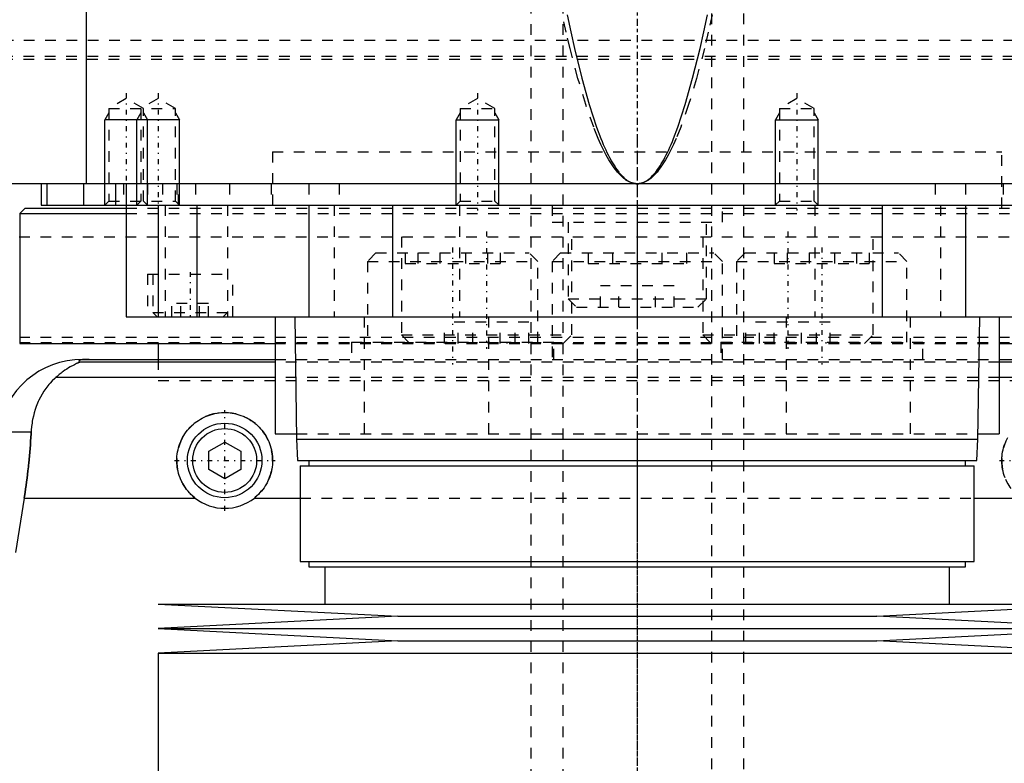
# Model space of a CAD drawing. Extents: x -105 to 105, y -144 to 599.
# Tile 5 of 11: x -58 to 34, y -38 to 32. Entities that reach past the tile are written whole.
import ezdxf

# ---------------------------------------------------------------- set-up
doc = ezdxf.new("R2010")
doc.units = 0
doc.linetypes.add('CENTER', pattern=[1.5, 0.45, -0.5, 0.05, -0.5])
doc.linetypes.add('DASHED', pattern=[2, 1, -1])
for name, color, linetype in [('AM_0', 7, 'CONTINUOUS'), ('AM_10', 7, 'CONTINUOUS'), ('AM_3', 7, 'DASHED'), ('AM_7', 7, 'CENTER')]:
    doc.layers.add(name, color=color, linetype=linetype)

msp = doc.modelspace()

# ---------------------------------------------------------------- linework, layer by layer
at = {"layer": 'AM_0', "color": 7, "linetype": 'CONTINUOUS'}
for p, q in [((-51.744, 16.5), (-51.744, 77.05)), ((62, 16.5), (-62, 16.5)), ((-56, 16.5), (-56, 14.5)), ((-55.474, 16.5), (-55.474, 14.5)), ((-52, 16.5), (-52, 14.5)), ((-49, 16.5), (-49, 14.5)), ((-48, 16.5), (-48, 4)), ((-57.5, 14.2), (-58, 13.7)), ((-57.5, 14.2), (-48.014, 14.2)), ((-56, 14.5), (56, 14.5)), ((-45.003, 14.5), (-45.003, 4)), ((-41.361, 14.5), (-41.361, 4)), ((-30.85, 14.5), (-30.85, 4)), ((-23, 14.5), (-23, 4)), ((-13, 14.5), (-13.005, 14.505)), ((0, 14.5), (0, 4)), ((13.005, 14.505), (13, 14.5)), ((23, 14.5), (23, 4)), ((30.85, 14.5), (30.85, 4)), ((-58, 13.7), (-58, 1.5)), ((-58, 13.7), (-48.014, 13.7)), ((-48, 4), (48, 4)), ((-34, 4), (-34, -7)), ((-32.175, 4), (-32, -7.5)), ((32, -7.5), (32.175, 4)), ((34, 4), (34, -7)), ((-58, 1.5), (-34.039, 1.5)), ((-45, 1.5), (-45, 0)), ((34.039, 1.5), (58, 1.5)), ((-52.11, 0), (-34, 0)), ((34, 0), (52.11, 0)), ((-34, -0.254), (-52.378, -0.254)), ((52.378, -0.254), (34, -0.254)), ((-34, -1.693), (-54.6, -1.693)), ((54.6, -1.693), (34, -1.693)), ((-60.021, -6.813), (-56.932, -6.813)), ((-34, -7), (-32.008, -7)), ((32.008, -7), (34, -7)), ((-40.25, -8.634), (-38.75, -7.768)), ((-38.75, -7.768), (-37.25, -8.634)), ((-32, -7.5), (-31.9, -9.5)), ((-32, -7.5), (32, -7.5)), ((31.9, -9.5), (32, -7.5)), ((-40.25, -10.366), (-40.25, -8.634)), ((-37.25, -8.634), (-37.25, -10.366)), ((-31.9, -9.5), (31.9, -9.5)), ((-31.65, -10), (-31.65, -19)), ((-31.65, -10), (31.65, -10)), ((-30.85, -9.5), (-30.85, -10)), ((30.85, -10), (30.85, -9.5)), ((31.65, -19), (31.65, -10)), ((-38.75, -11.232), (-40.25, -10.366)), ((-37.25, -10.366), (-38.75, -11.232)), ((-57.58, -13.032), (-58.394, -18.159)), ((-57.58, -13.032), (-41.538, -13.032)), ((-35.962, -13.032), (-31.65, -13.032)), ((31.65, -13.032), (35.962, -13.032)), ((-31.65, -19), (31.65, -19)), ((-30.85, -19), (-30.85, -19.5)), ((30.85, -19.5), (30.85, -19)), ((-30.85, -19.5), (30.85, -19.5)), ((-29.35, -19.5), (-29.35, -23)), ((29.35, -23), (29.35, -19.5)), ((-45, -23), (-22.5, -24.15)), ((-45, -23), (45, -23)), ((22.5, -24.15), (45, -23)), ((-22.5, -24.15), (-45, -25.3)), ((-22.5, -24.15), (22.5, -24.15)), ((45, -25.3), (22.5, -24.15)), ((-45, -25.3), (-22.5, -26.45)), ((-45, -25.3), (45, -25.3)), ((22.5, -26.45), (45, -25.3)), ((-22.5, -26.45), (-45, -27.6)), ((-22.5, -26.45), (22.5, -26.45)), ((45, -27.6), (22.5, -26.45)), ((-45, -27.6), (-45, -40.25)), ((-45, -27.6), (45, -27.6))]:
    msp.add_line(p, q, dxfattribs=at)
for points in [[(-6.59, 32.391, 0), (-6.245, 30.764, 0), (-5.9, 29.225, 0), (-5.208, 26.409, 0), (-4.515, 23.945, 0), (-3.822, 21.831, 0), (-3.417, 20.761, 0), (-3.302, 20.477, 0), (-3.186, 20.203, 0), (-3.128, 20.069, 0), (-3.07, 19.938, 0), (-2.955, 19.684, 0), (-2.839, 19.439, 0), (-2.723, 19.204, 0), (-2.607, 18.979, 0), (-2.491, 18.763, 0), (-2.434, 18.659, 0), (-2.376, 18.558, 0), (-2.26, 18.362, 0), (-2.144, 18.176, 0), (-2.086, 18.087, 0), (-2.028, 18, 0), (-1.912, 17.833, 0), (-1.797, 17.677, 0), (-1.739, 17.602, 0), (-1.681, 17.53, 0), (-1.565, 17.393, 0), (-1.449, 17.265, 0), (-1.333, 17.148, 0), (-1.217, 17.04, 0), (-1.101, 16.942, 0), (-1.043, 16.897, 0), (-0.985, 16.854, 0), (-0.869, 16.775, 0), (-0.754, 16.707, 0), (-0.638, 16.648, 0), (-0.57, 16.618, 0), (-0.551, 16.611, 0), (-0.531, 16.603, 0), (-0.522, 16.599, 0), (-0.512, 16.596, 0), (-0.493, 16.588, 0), (-0.473, 16.582, 0), (-0.454, 16.575, 0), (-0.435, 16.569, 0), (-0.415, 16.563, 0), (-0.406, 16.56, 0), (-0.396, 16.557, 0), (-0.377, 16.552, 0), (-0.357, 16.547, 0), (-0.348, 16.544, 0), (-0.338, 16.542, 0), (-0.319, 16.537, 0), (-0.299, 16.533, 0), (-0.29, 16.531, 0), (-0.28, 16.529, 0), (-0.261, 16.525, 0), (-0.242, 16.521, 0), (-0.222, 16.518, 0), (-0.203, 16.515, 0), (-0.184, 16.512, 0), (-0.174, 16.511, 0), (-0.164, 16.51, 0), (-0.145, 16.508, 0), (-0.126, 16.506, 0), (-0.106, 16.504, 0), (-0.087, 16.503, 0), (-0.068, 16.502, 0), (-0.058, 16.501, 0), (-0.048, 16.501, 0), (-0.029, 16.5, 0), (-0.01, 16.5, 0), (0, 16.5, 0)], [(0, 16.5, 0), (0.01, 16.5, 0), (0.029, 16.5, 0), (0.048, 16.501, 0), (0.058, 16.501, 0), (0.068, 16.502, 0), (0.087, 16.503, 0), (0.106, 16.504, 0), (0.126, 16.506, 0), (0.145, 16.508, 0), (0.164, 16.51, 0), (0.174, 16.511, 0), (0.184, 16.512, 0), (0.203, 16.515, 0), (0.222, 16.518, 0), (0.242, 16.521, 0), (0.261, 16.525, 0), (0.28, 16.529, 0), (0.29, 16.531, 0), (0.299, 16.533, 0), (0.319, 16.537, 0), (0.338, 16.542, 0), (0.348, 16.544, 0), (0.357, 16.547, 0), (0.377, 16.552, 0), (0.396, 16.557, 0), (0.406, 16.56, 0), (0.415, 16.563, 0), (0.435, 16.569, 0), (0.454, 16.575, 0), (0.473, 16.582, 0), (0.493, 16.588, 0), (0.512, 16.596, 0), (0.522, 16.599, 0), (0.531, 16.603, 0), (0.551, 16.611, 0), (0.57, 16.618, 0), (0.589, 16.627, 0), (0.609, 16.635, 0), (0.628, 16.644, 0), (0.638, 16.648, 0), (0.647, 16.653, 0), (0.667, 16.662, 0), (0.686, 16.671, 0), (0.754, 16.707, 0), (0.869, 16.775, 0), (0.985, 16.854, 0), (1.043, 16.897, 0), (1.101, 16.942, 0), (1.217, 17.04, 0), (1.333, 17.148, 0), (1.449, 17.265, 0), (1.565, 17.393, 0), (1.681, 17.53, 0), (1.739, 17.602, 0), (1.797, 17.677, 0), (1.912, 17.833, 0), (2.028, 18, 0), (2.086, 18.087, 0), (2.144, 18.176, 0), (2.26, 18.362, 0), (2.376, 18.558, 0), (2.434, 18.659, 0), (2.491, 18.763, 0), (2.607, 18.979, 0), (2.723, 19.204, 0), (2.839, 19.439, 0), (2.955, 19.684, 0), (3.07, 19.938, 0), (3.128, 20.069, 0), (3.186, 20.203, 0), (3.302, 20.477, 0), (3.417, 20.761, 0), (3.822, 21.831, 0), (4.515, 23.945, 0), (5.208, 26.409, 0), (5.9, 29.225, 0), (6.245, 30.764, 0), (6.59, 32.391, 0)], [(-51.492, 0, 0), (-51.497, 0, 0), (-51.506, 0, 0), (-51.516, 0, 0), (-51.521, 0, 0), (-51.525, 0, 0), (-51.535, 0, 0), (-51.544, 0, 0), (-51.553, 0, 0), (-51.562, 0, 0), (-51.57, 0, 0), (-51.574, 0, 0), (-51.579, 0, 0), (-51.587, -0.001, 0), (-51.596, -0.001, 0), (-51.605, -0.001, 0), (-51.614, -0.001, 0), (-51.623, -0.001, 0), (-51.627, -0.001, 0), (-51.631, -0.001, 0), (-51.64, -0.001, 0), (-51.649, -0.002, 0), (-51.653, -0.002, 0), (-51.657, -0.002, 0), (-51.666, -0.002, 0), (-51.674, -0.002, 0), (-51.678, -0.002, 0), (-51.682, -0.002, 0), (-51.689, -0.003, 0), (-51.697, -0.003, 0), (-51.704, -0.003, 0), (-51.712, -0.003, 0), (-51.719, -0.003, 0), (-51.723, -0.004, 0), (-51.726, -0.004, 0), (-51.734, -0.004, 0), (-51.741, -0.004, 0), (-51.748, -0.004, 0), (-51.756, -0.005, 0), (-51.763, -0.005, 0), (-51.766, -0.005, 0), (-51.77, -0.005, 0), (-51.777, -0.006, 0), (-51.784, -0.006, 0), (-51.79, -0.006, 0), (-51.797, -0.007, 0), (-51.803, -0.007, 0), (-51.807, -0.007, 0), (-51.81, -0.007, 0), (-51.816, -0.007, 0), (-51.822, -0.008, 0), (-51.842, -0.009, 0), (-51.874, -0.011, 0), (-51.89, -0.012, 0), (-51.905, -0.013, 0), (-51.934, -0.015, 0), (-51.962, -0.017, 0), (-51.988, -0.019, 0), (-52.012, -0.022, 0), (-52.035, -0.024, 0), (-52.046, -0.025, 0), (-52.057, -0.026, 0), (-52.077, -0.029, 0), (-52.096, -0.031, 0), (-52.105, -0.032, 0), (-52.113, -0.033, 0), (-52.129, -0.036, 0), (-52.145, -0.038, 0), (-52.153, -0.039, 0), (-52.16, -0.04, 0), (-52.175, -0.043, 0), (-52.189, -0.045, 0), (-52.234, -0.053, 0), (-52.298, -0.069, 0), (-52.348, -0.084, 0), (-52.386, -0.099, 0), (-52.413, -0.113, 0), (-52.423, -0.121, 0), (-52.432, -0.128, 0), (-52.445, -0.142, 0), (-52.452, -0.157, 0), (-52.454, -0.171, 0), (-52.451, -0.186, 0), (-52.443, -0.201, 0), (-52.437, -0.209, 0), (-52.43, -0.216, 0), (-52.412, -0.231, 0), (-52.391, -0.247, 0), (-52.378, -0.254, 0)], [(-52.378, -0.254, 0), (-52.377, -0.255, 0), (-52.376, -0.256, 0), (-52.375, -0.258, 0), (-52.375, -0.259, 0), (-52.376, -0.26, 0), (-52.377, -0.263, 0), (-52.379, -0.265, 0), (-52.381, -0.268, 0), (-52.385, -0.271, 0), (-52.389, -0.274, 0), (-52.391, -0.275, 0), (-52.394, -0.277, 0), (-52.4, -0.281, 0), (-52.406, -0.284, 0), (-52.413, -0.288, 0), (-52.421, -0.292, 0), (-52.429, -0.296, 0), (-52.433, -0.299, 0), (-52.438, -0.301, 0), (-52.447, -0.306, 0), (-52.457, -0.31, 0), (-52.462, -0.313, 0), (-52.468, -0.315, 0), (-52.479, -0.321, 0), (-52.49, -0.326, 0), (-52.496, -0.329, 0), (-52.502, -0.331, 0), (-52.514, -0.337, 0), (-52.527, -0.343, 0), (-52.54, -0.349, 0), (-52.553, -0.355, 0), (-52.567, -0.361, 0), (-52.574, -0.364, 0), (-52.581, -0.368, 0), (-52.595, -0.374, 0), (-52.61, -0.381, 0), (-52.663, -0.405, 0), (-52.763, -0.452, 0), (-52.876, -0.506, 0), (-52.999, -0.568, 0), (-53.064, -0.602, 0), (-53.132, -0.638, 0), (-53.273, -0.717, 0), (-53.426, -0.807, 0), (-53.588, -0.908, 0), (-53.758, -1.021, 0), (-53.936, -1.147, 0), (-54.027, -1.214, 0), (-54.12, -1.286, 0), (-54.309, -1.438, 0), (-54.502, -1.605, 0), (-54.6, -1.693, 0)], [(-54.6, -1.693, 0), (-54.718, -1.8, 0), (-54.945, -2.021, 0), (-55.16, -2.253, 0), (-55.263, -2.372, 0), (-55.363, -2.494, 0), (-55.554, -2.744, 0), (-55.733, -3.004, 0), (-55.901, -3.271, 0), (-56.056, -3.547, 0), (-56.199, -3.831, 0), (-56.266, -3.975, 0), (-56.33, -4.121, 0), (-56.448, -4.419, 0), (-56.554, -4.722, 0), (-56.647, -5.031, 0), (-56.727, -5.345, 0), (-56.795, -5.664, 0), (-56.824, -5.825, 0), (-56.85, -5.988, 0), (-56.893, -6.315, 0), (-56.922, -6.646, 0), (-56.932, -6.813, 0)], [(-41.538, -13.032, 0), (-41.619, -12.967, 0), (-41.774, -12.832, 0), (-41.921, -12.693, 0), (-41.992, -12.621, 0), (-42.062, -12.547, 0), (-42.197, -12.393, 0), (-42.326, -12.231, 0), (-42.449, -12.062, 0), (-42.565, -11.886, 0), (-42.673, -11.704, 0), (-42.724, -11.611, 0), (-42.773, -11.517, 0), (-42.863, -11.325, 0), (-42.945, -11.128, 0), (-43.017, -10.929, 0), (-43.08, -10.727, 0), (-43.132, -10.523, 0), (-43.155, -10.42, 0), (-43.175, -10.318, 0), (-43.208, -10.113, 0), (-43.231, -9.909, 0), (-43.239, -9.808, 0), (-43.245, -9.707, 0), (-43.25, -9.507, 0), (-43.246, -9.308, 0), (-43.241, -9.208, 0), (-43.233, -9.108, 0), (-43.211, -8.906, 0), (-43.179, -8.704, 0), (-43.138, -8.502, 0), (-43.088, -8.302, 0), (-43.028, -8.104, 0), (-42.995, -8.006, 0), (-42.959, -7.908, 0), (-42.881, -7.716, 0), (-42.795, -7.528, 0), (-42.7, -7.345, 0), (-42.598, -7.166, 0), (-42.488, -6.994, 0), (-42.43, -6.91, 0), (-42.37, -6.827, 0), (-42.247, -6.668, 0), (-42.118, -6.515, 0), (-41.983, -6.37, 0), (-41.844, -6.232, 0), (-41.697, -6.099, 0), (-41.621, -6.035, 0), (-41.542, -5.971, 0), (-41.38, -5.849, 0), (-41.211, -5.732, 0), (-41.035, -5.623, 0), (-40.853, -5.521, 0), (-40.665, -5.428, 0), (-40.57, -5.384, 0), (-40.473, -5.343, 0), (-40.277, -5.267, 0), (-40.077, -5.2, 0), (-39.875, -5.143, 0), (-39.67, -5.095, 0), (-39.465, -5.057, 0), (-39.362, -5.042, 0), (-39.259, -5.029, 0), (-39.054, -5.01, 0), (-38.851, -5.001, 0), (-38.75, -5, 0), (-38.649, -5.001, 0), (-38.446, -5.01, 0), (-38.241, -5.029, 0), (-38.138, -5.042, 0), (-38.035, -5.057, 0), (-37.83, -5.095, 0), (-37.625, -5.143, 0), (-37.423, -5.2, 0), (-37.223, -5.267, 0), (-37.027, -5.343, 0), (-36.93, -5.384, 0), (-36.835, -5.428, 0), (-36.647, -5.521, 0), (-36.465, -5.623, 0), (-36.289, -5.732, 0), (-36.12, -5.849, 0), (-35.958, -5.971, 0), (-35.879, -6.035, 0), (-35.803, -6.099, 0), (-35.656, -6.232, 0), (-35.517, -6.37, 0), (-35.382, -6.515, 0), (-35.253, -6.668, 0), (-35.13, -6.827, 0), (-35.07, -6.91, 0), (-35.012, -6.994, 0), (-34.902, -7.166, 0), (-34.8, -7.345, 0), (-34.705, -7.528, 0), (-34.619, -7.716, 0), (-34.541, -7.908, 0), (-34.505, -8.006, 0), (-34.472, -8.104, 0), (-34.412, -8.302, 0), (-34.362, -8.502, 0), (-34.321, -8.704, 0), (-34.289, -8.906, 0), (-34.267, -9.108, 0), (-34.259, -9.208, 0), (-34.254, -9.308, 0), (-34.25, -9.507, 0), (-34.255, -9.707, 0), (-34.261, -9.808, 0), (-34.269, -9.909, 0), (-34.292, -10.113, 0), (-34.325, -10.318, 0), (-34.345, -10.42, 0), (-34.368, -10.523, 0), (-34.42, -10.727, 0), (-34.483, -10.929, 0), (-34.555, -11.128, 0), (-34.637, -11.325, 0), (-34.727, -11.517, 0), (-34.776, -11.611, 0), (-34.827, -11.704, 0), (-34.935, -11.886, 0), (-35.051, -12.062, 0), (-35.174, -12.231, 0), (-35.303, -12.393, 0), (-35.438, -12.547, 0), (-35.508, -12.621, 0), (-35.579, -12.693, 0), (-35.726, -12.832, 0), (-35.881, -12.967, 0), (-35.962, -13.032, 0)], [(-56.932, -6.813, 0), (-56.941, -6.985, 0), (-56.96, -7.331, 0), (-56.981, -7.678, 0), (-56.992, -7.852, 0), (-57.004, -8.026, 0), (-57.03, -8.374, 0), (-57.058, -8.723, 0), (-57.088, -9.071, 0), (-57.12, -9.42, 0), (-57.155, -9.769, 0), (-57.173, -9.943, 0), (-57.191, -10.117, 0), (-57.23, -10.464, 0), (-57.27, -10.81, 0), (-57.313, -11.155, 0), (-57.357, -11.498, 0), (-57.403, -11.84, 0), (-57.427, -12.01, 0), (-57.451, -12.18, 0), (-57.501, -12.52, 0), (-57.553, -12.861, 0), (-57.58, -13.032, 0)], [(34.555, -11.128, 0), (34.483, -10.929, 0), (34.42, -10.727, 0), (34.368, -10.523, 0), (34.345, -10.42, 0), (34.325, -10.318, 0), (34.292, -10.113, 0), (34.269, -9.909, 0), (34.261, -9.808, 0), (34.255, -9.707, 0), (34.25, -9.507, 0), (34.254, -9.308, 0), (34.259, -9.208, 0), (34.267, -9.108, 0), (34.289, -8.906, 0), (34.321, -8.704, 0), (34.362, -8.502, 0), (34.412, -8.302, 0), (34.472, -8.104, 0), (34.505, -8.006, 0)]]:
    msp.add_polyline3d(points, dxfattribs=at)
for radius in [3.5, 3]:
    msp.add_circle((-38.75, -9.5), radius, dxfattribs=at)
for centre, radius, start, end in [((-52.11, -8), 8, 90, 171.46703), ((-38.75, -9.5), 4.5, 231.7104, 308.2896)]:
    msp.add_arc(centre, radius, start, end, dxfattribs=at)
at = {"layer": 'AM_10', "color": 7, "linetype": 'CONTINUOUS'}
for p, q in [((-49.621, 23.156), (-50, 22.5)), ((-46.621, 23.156), (-47, 22.5)), ((-46.379, 23.156), (-46, 22.5)), ((-43.379, 23.156), (-43, 22.5)), ((-16.621, 23.156), (-17, 22.5)), ((-13.379, 23.156), (-13, 22.5)), ((13.379, 23.156), (13, 22.5)), ((16.621, 23.156), (17, 22.5)), ((-50, 14.5), (-50, 22.5)), ((-43, 22.5), (-50, 22.5)), ((-47, 14.5), (-47, 22.5)), ((-46, 14.5), (-46, 22.5)), ((-43, 14.5), (-43, 22.5)), ((-17, 14.5), (-17, 22.5)), ((-17, 22.5), (-13, 22.5)), ((-13, 14.5), (-13, 22.5)), ((13, 14.5), (13, 22.5)), ((13, 22.5), (17, 22.5)), ((17, 14.5), (17, 22.5))]:
    msp.add_line(p, q, dxfattribs=at)
at = {"layer": 'AM_3', "color": 6, "linetype": 'DASHED'}
for p, q in [((-7, 565.5), (-7, -110.5)), ((7, -110.5), (7, 565.5)), ((-10, 553.5), (-10, -70.5)), ((10, -70.5), (10, 553.5)), ((-61.606, 30), (61.606, 30)), ((-61.656, 28.2), (61.656, 28.2)), ((-61.648, 28.5), (61.648, 28.5)), ((-48, 24.5), (-49.621, 23.564)), ((-46.379, 23.564), (-48, 24.5)), ((-45, 24.5), (-46.621, 23.564)), ((-43.379, 23.564), (-45, 24.5)), ((-15, 24.5), (-16.621, 23.564)), ((-13.379, 23.564), (-15, 24.5)), ((15, 24.5), (13.379, 23.564)), ((16.621, 23.564), (15, 24.5)), ((-49.621, 23.564), (-49.621, 14.879)), ((-49.621, 23.564), (-43.379, 23.564)), ((-46.621, 23.564), (-46.621, 14.879)), ((-46.379, 14.879), (-46.379, 23.564)), ((-43.379, 14.879), (-43.379, 23.564)), ((-16.621, 23.564), (-16.621, 14.879)), ((-16.621, 23.564), (-13.379, 23.564)), ((-13.379, 14.879), (-13.379, 23.564)), ((13.379, 23.564), (13.379, 14.879)), ((13.379, 23.564), (16.621, 23.564)), ((16.621, 14.879), (16.621, 23.564)), ((-34.25, 19.5), (34.25, 19.5)), ((-34.25, 19.5), (-34.25, 14.2)), ((-34.25, 19.5), (0, 19.5)), ((34.25, 14.2), (34.25, 19.5)), ((79.5, 16.5), (-79.5, 16.5)), ((-48.25, 16.5), (-48.25, 14.5)), ((-46, 16.5), (-46, 14.5)), ((-44.587, 16.5), (-44.587, 14.5)), ((-43.236, 16.5), (-43.236, 14.5)), ((-43.087, 14.5), (-43.087, 16.5)), ((-41.5, 16.5), (-41.5, 14.5)), ((-38.286, 16.5), (-38.286, 14.5)), ((-34.381, 16.5), (-34.381, 14.5)), ((-30.84, 16.5), (-30.84, 14.5)), ((-28, 16.5), (-28, 14.5)), ((28, 16.5), (28, 14.5)), ((30.84, 16.5), (30.84, 14.5)), ((34.381, 16.5), (34.381, 14.5)), ((-49.621, 14.879), (-50, 14.5)), ((-49.621, 14.879), (-43.379, 14.879)), ((-46.621, 14.879), (-47, 14.5)), ((-46, 14.5), (-46.379, 14.879)), ((-43, 14.5), (-43.379, 14.879)), ((-16.621, 14.879), (-17, 14.5)), ((-16.621, 14.879), (-13.379, 14.879)), ((-13.005, 14.505), (-13.379, 14.879)), ((13.379, 14.879), (13.005, 14.505)), ((13.379, 14.879), (16.621, 14.879)), ((17, 14.5), (16.621, 14.879)), ((-48.014, 14.2), (48.014, 14.2)), ((-44.341, 14.5), (-44.341, 4)), ((-38.5, 14.5), (-38.5, 4)), ((-28.477, 14.5), (-28.477, 4)), ((-16.695, 14.5), (-16.695, 4)), ((-8, 14.5), (-8, 12.9)), ((8, 12.9), (8, 14.5)), ((16.695, 14.5), (16.695, 4)), ((28.477, 14.5), (28.477, 4)), ((-48.014, 13.7), (48.014, 13.7)), ((-8, 12.9), (8, 12.9)), ((-6.5, 12.9), (-6.5, 5.7)), ((6.5, 5.7), (6.5, 12.9)), ((-58.063, 11.5), (58.063, 11.5)), ((-22.155, 11.5), (-22.155, 2.3)), ((-6.155, 2.3), (-6.155, 11.5)), ((6.155, 11.5), (6.155, 2.3)), ((22.155, 2.3), (22.155, 11.5)), ((-24.541, 10), (-25.341, 9.2)), ((-24.541, 10), (-10.141, 10)), ((-21.802, 10), (-21.802, 9)), ((-20.607, 10), (-20.607, 9)), ((-18.536, 10), (-18.536, 9)), ((-16.145, 10), (-16.145, 9)), ((-14.075, 10), (-14.075, 9)), ((-12.879, 10), (-12.879, 9)), ((-9.341, 9.2), (-10.141, 10)), ((-7.2, 10), (-8, 9.2)), ((-7.2, 10), (7.2, 10)), ((-4.619, 10), (-4.619, 9)), ((-2.309, 10), (-2.309, 9)), ((2.309, 10), (2.309, 9)), ((4.619, 10), (4.619, 9)), ((8, 9.2), (7.2, 10)), ((10.141, 10), (9.341, 9.2)), ((10.141, 10), (24.541, 10)), ((12.879, 10), (12.879, 9)), ((14.075, 10), (14.075, 9)), ((16.145, 10), (16.145, 9)), ((18.536, 10), (18.536, 9)), ((20.607, 10), (20.607, 9)), ((21.802, 10), (21.802, 9)), ((25.341, 9.2), (24.541, 10)), ((-25.341, 9.2), (-25.341, 1.6)), ((-25.341, 9.2), (-9.341, 9.2)), ((-21.802, 9), (-12.879, 9)), ((-9.341, 1.6), (-9.341, 9.2)), ((-8, 9.2), (-8, 0)), ((-8, 9.2), (8, 9.2)), ((-4.619, 9), (4.619, 9)), ((8, 0), (8, 9.2)), ((9.341, 9.2), (9.341, 1.6)), ((9.341, 9.2), (25.341, 9.2)), ((12.879, 9), (21.802, 9)), ((25.341, 1.6), (25.341, 9.2)), ((-46, 8), (-46, 4)), ((-46, 8), (-38, 8)), ((-45.5, 8), (-45.5, 4.4)), ((-38, 4), (-38, 8)), ((-3.464, 4.9), (-3.464, 6.9)), ((3.464, 6.9), (-3.464, 6.9)), ((-1.732, 4.9), (-1.732, 6.9)), ((1.732, 4.9), (1.732, 6.9)), ((3.464, 4.9), (3.464, 6.9)), ((-6.5, 5.7), (-5.7, 4.9)), ((-6.5, 5.7), (6.5, 5.7)), ((5.7, 4.9), (6.5, 5.7)), ((-43.732, 4), (-43.732, 5.25)), ((-40.268, 5.25), (-43.732, 5.25)), ((-42.866, 4), (-42.866, 5.25)), ((-41.134, 4), (-41.134, 5.25)), ((-40.268, 4), (-40.268, 5.25)), ((-5.7, 4.9), (5.7, 4.9)), ((-45.5, 4.4), (-45.1, 4)), ((-45.5, 4.4), (-38.5, 4.4)), ((-38.9, 4), (-38.5, 4.4)), ((-25.65, 4), (-25.65, -7)), ((-13.979, 4), (-13.979, -7)), ((13.979, 4), (13.979, -7)), ((25.65, 4), (25.65, -7)), ((-18.115, 1.5), (-18.115, 3.5)), ((-10.195, 3.5), (-18.115, 3.5)), ((-16.833, 1.5), (-16.833, 3.5)), ((-15.437, 1.5), (-15.437, 3.5)), ((-12.873, 1.5), (-12.873, 3.5)), ((-11.477, 1.5), (-11.477, 3.5)), ((-10.195, 1.5), (-10.195, 3.5)), ((10.195, 1.5), (10.195, 3.5)), ((18.115, 3.5), (10.195, 3.5)), ((11.477, 1.5), (11.477, 3.5)), ((12.873, 1.5), (12.873, 3.5)), ((15.437, 1.5), (15.437, 3.5)), ((16.833, 1.5), (16.833, 3.5)), ((18.115, 1.5), (18.115, 3.5)), ((-58.042, 2.08), (58.042, 2.08)), ((-22.155, 2.3), (-21.355, 1.5)), ((-22.155, 2.3), (-6.155, 2.3)), ((-6.955, 1.5), (-6.155, 2.3)), ((6.155, 2.3), (6.955, 1.5)), ((6.155, 2.3), (22.155, 2.3)), ((21.355, 1.5), (22.155, 2.3)), ((-58.019, 1.58), (58.019, 1.58)), ((-45, 1.58), (-45, 1.5)), ((-34.039, 1.5), (34.039, 1.5)), ((-26.841, 1.6), (-26.841, 0)), ((-26.841, 1.6), (-7.841, 1.6)), ((-17.726, 1.5), (-17.726, 1.6)), ((-12.261, 1.6), (-12.261, 1.5)), ((-7.841, 0), (-7.841, 1.6)), ((7.841, 1.6), (7.841, 0)), ((7.841, 1.6), (26.841, 1.6)), ((12.261, 1.5), (12.261, 1.6)), ((17.726, 1.6), (17.726, 1.5)), ((26.841, 0), (26.841, 1.6)), ((-45, 0), (-45, -2)), ((-34, 0), (34, 0)), ((34, -0.254), (-34, -0.254)), ((34, -1.693), (-34, -1.693)), ((-45, -2), (45, -2)), ((-45, -2), (45, -2)), ((-32.008, -7), (32.008, -7)), ((-31.65, -13.032), (31.65, -13.032))]:
    msp.add_line(p, q, dxfattribs=at)
for points in [[(0, 16.5, 0), (-0.01, 16.5, 0), (-0.031, 16.5, 0), (-0.052, 16.501, 0), (-0.062, 16.501, 0), (-0.072, 16.502, 0), (-0.093, 16.503, 0), (-0.114, 16.504, 0), (-0.134, 16.506, 0), (-0.155, 16.508, 0), (-0.176, 16.51, 0), (-0.186, 16.511, 0), (-0.196, 16.512, 0), (-0.217, 16.515, 0), (-0.238, 16.518, 0), (-0.258, 16.521, 0), (-0.279, 16.525, 0), (-0.3, 16.529, 0), (-0.31, 16.531, 0), (-0.32, 16.533, 0), (-0.341, 16.537, 0), (-0.362, 16.542, 0), (-0.372, 16.544, 0), (-0.382, 16.547, 0), (-0.403, 16.552, 0), (-0.424, 16.557, 0), (-0.434, 16.56, 0), (-0.444, 16.563, 0), (-0.465, 16.569, 0), (-0.486, 16.575, 0), (-0.506, 16.582, 0), (-0.527, 16.588, 0), (-0.548, 16.595, 0), (-0.558, 16.599, 0), (-0.568, 16.603, 0), (-0.589, 16.61, 0), (-0.61, 16.618, 0), (-0.682, 16.648, 0), (-0.806, 16.707, 0), (-0.93, 16.775, 0), (-1.054, 16.854, 0), (-1.116, 16.896, 0), (-1.178, 16.942, 0), (-1.302, 17.04, 0), (-1.426, 17.147, 0), (-1.549, 17.265, 0), (-1.673, 17.392, 0), (-1.797, 17.529, 0), (-1.859, 17.601, 0), (-1.921, 17.676, 0), (-2.045, 17.832, 0), (-2.169, 17.999, 0), (-2.231, 18.086, 0), (-2.293, 18.175, 0), (-2.417, 18.361, 0), (-2.541, 18.557, 0), (-2.603, 18.658, 0), (-2.664, 18.762, 0), (-2.788, 18.977, 0), (-2.912, 19.202, 0), (-3.036, 19.437, 0), (-3.16, 19.682, 0), (-3.284, 19.936, 0), (-3.345, 20.067, 0), (-3.407, 20.201, 0), (-3.531, 20.474, 0), (-3.655, 20.758, 0), (-4.088, 21.828, 0), (-4.829, 23.941, 0), (-5.57, 26.404, 0), (-6.311, 29.219, 0), (-6.68, 30.758, 0), (-7.05, 32.384, 0)], [(7.05, 32.384, 0), (6.68, 30.758, 0), (6.311, 29.219, 0), (5.57, 26.404, 0), (4.829, 23.941, 0), (4.088, 21.828, 0), (3.655, 20.758, 0), (3.531, 20.474, 0), (3.407, 20.201, 0), (3.345, 20.067, 0), (3.284, 19.936, 0), (3.16, 19.682, 0), (3.036, 19.437, 0), (2.912, 19.202, 0), (2.788, 18.977, 0), (2.664, 18.762, 0), (2.603, 18.658, 0), (2.541, 18.557, 0), (2.417, 18.361, 0), (2.293, 18.175, 0), (2.231, 18.086, 0), (2.169, 17.999, 0), (2.045, 17.832, 0), (1.921, 17.676, 0), (1.859, 17.601, 0), (1.797, 17.529, 0), (1.673, 17.392, 0), (1.549, 17.265, 0), (1.426, 17.147, 0), (1.302, 17.04, 0), (1.178, 16.942, 0), (1.116, 16.896, 0), (1.054, 16.854, 0), (0.93, 16.775, 0), (0.806, 16.707, 0), (0.682, 16.648, 0), (0.558, 16.599, 0), (0.486, 16.575, 0), (0.465, 16.569, 0), (0.444, 16.563, 0), (0.434, 16.56, 0), (0.424, 16.557, 0), (0.403, 16.552, 0), (0.382, 16.547, 0), (0.372, 16.544, 0), (0.362, 16.542, 0), (0.341, 16.537, 0), (0.32, 16.533, 0), (0.31, 16.531, 0), (0.3, 16.529, 0), (0.279, 16.525, 0), (0.258, 16.521, 0), (0.238, 16.518, 0), (0.217, 16.515, 0), (0.196, 16.512, 0), (0.186, 16.511, 0), (0.176, 16.51, 0), (0.155, 16.508, 0), (0.134, 16.506, 0), (0.114, 16.504, 0), (0.093, 16.503, 0), (0.072, 16.502, 0), (0.062, 16.501, 0), (0.052, 16.501, 0), (0.031, 16.5, 0), (0.01, 16.5, 0), (0, 16.5, 0)], [(-57.58, -13.032, 0), (-57.553, -12.861, 0), (-57.501, -12.52, 0), (-57.451, -12.18, 0), (-57.427, -12.01, 0), (-57.403, -11.84, 0), (-57.357, -11.498, 0), (-57.313, -11.155, 0), (-57.27, -10.81, 0), (-57.23, -10.464, 0), (-57.191, -10.117, 0), (-57.173, -9.943, 0), (-57.155, -9.769, 0), (-57.12, -9.42, 0), (-57.088, -9.071, 0), (-57.058, -8.723, 0), (-57.03, -8.374, 0), (-57.004, -8.026, 0), (-56.992, -7.852, 0), (-56.981, -7.678, 0), (-56.96, -7.331, 0), (-56.941, -6.985, 0), (-56.932, -6.813, 0)]]:
    msp.add_polyline3d(points, dxfattribs=at)
for centre in [(-38.75, -9.5), (38.75, -9.5)]:
    msp.add_arc(centre, 4.5, 308.2896, 231.7104, dxfattribs=at)
at = {"layer": 'AM_7', "color": 4, "linetype": 'CENTER'}
for p, q in [((0, 599.3), (0, -144.3)), ((0, 334.05), (0, -16.925)), ((0, 242.7), (0, -37.19)), ((-48, 25), (-48, 14)), ((-45, 25), (-45, 14)), ((-15, 25), (-15, 14)), ((15, 25), (15, 14)), ((0, 20.475), (0, -81.35)), ((-14.155, 12), (-14.155, 1)), ((14.155, 12), (14.155, 1)), ((-17.341, 10.5), (-17.341, -0.5)), ((17.341, 10.5), (17.341, -0.5)), ((-42, 8.2), (-42, 3.8)), ((-38.75, -14.225), (-38.75, -4.775)), ((0, -7.963), (0, -41.788)), ((-43.475, -9.5), (-34.025, -9.5)), ((34.025, -9.5), (43.475, -9.5))]:
    msp.add_line(p, q, dxfattribs=at)

doc.saveas('drawing.dxf')
